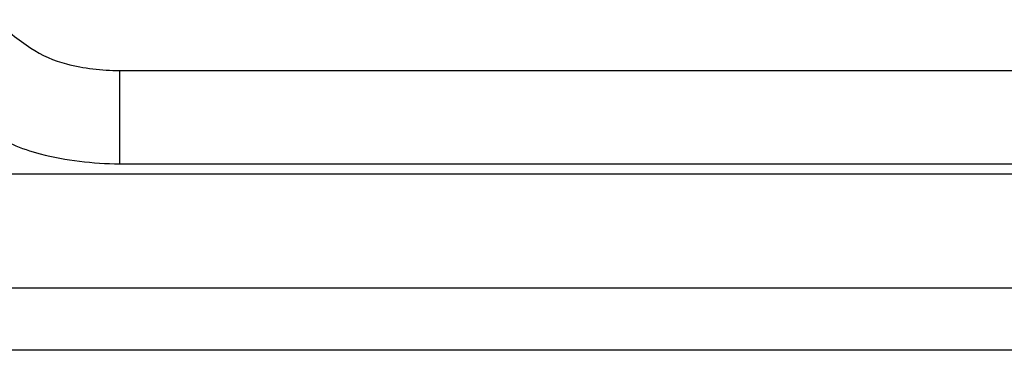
# Model space of a CAD drawing. Header units: inches. Extents: x -123 to 316, y 234 to 816.
# Tile 5 of 15: x 78.6 to 89.16, y 331.56 to 335.11. Entities that reach past the tile are written whole.
import ezdxf

# ---------------------------------------------------------------- set-up
doc = ezdxf.new("R2010")
doc.units = ezdxf.units.IN
doc.header["$MEASUREMENT"] = 0

msp = doc.modelspace()

# ---------------------------------------------------------------- linework, layer by layer
at = {"color": 7, "linetype": 'Continuous'}
for p, q in [((79.667, 334.562), (93.301, 334.562)), ((79.667, 334.562), (79.667, 333.562)), ((79.667, 334.562), (93.301, 334.562)), ((79.667, 334.562), (79.667, 333.562)), ((79.667, 334.562), (93.301, 334.562)), ((79.667, 334.562), (79.667, 333.562)), ((79.667, 334.562), (93.301, 334.562)), ((79.667, 334.562), (79.667, 333.562)), ((79.667, 334.562), (93.301, 334.562)), ((79.667, 334.562), (79.667, 333.562)), ((79.667, 333.562), (93.301, 333.562)), ((79.667, 333.562), (93.301, 333.562)), ((79.667, 333.562), (93.301, 333.562)), ((79.667, 333.562), (93.301, 333.562)), ((79.667, 333.562), (93.301, 333.562)), ((101.67, 333.45), (73.17, 333.45)), ((101.67, 333.45), (73.17, 333.45)), ((101.67, 333.45), (73.17, 333.45)), ((101.67, 333.45), (73.17, 333.45)), ((101.67, 333.45), (73.17, 333.45)), ((102.475, 333.45), (73.975, 333.45)), ((102.475, 333.45), (73.975, 333.45)), ((102.475, 333.45), (73.975, 333.45)), ((102.475, 333.45), (73.975, 333.45)), ((102.475, 333.45), (73.975, 333.45)), ((101.67, 331.562), (73.17, 331.562)), ((101.67, 331.562), (73.17, 331.562)), ((101.67, 331.562), (73.17, 331.562)), ((101.67, 331.562), (73.17, 331.562)), ((101.67, 331.562), (73.17, 331.562))]:
    msp.add_line(p, q, dxfattribs=at)
at = {"color": 7}
msp.add_line((70.522, 332.23), (102.475, 332.23), dxfattribs=at)
at = {"color": 7, "linetype": 'Continuous'}
for centre, radius, start, end in [((80.437, 337.398), 3.115, 227.3886, 236.4542), ((80.437, 337.398), 3.115, 227.3886, 236.4542), ((80.437, 337.398), 3.115, 227.3886, 236.4542), ((80.437, 337.398), 3.115, 227.3886, 236.4542), ((80.437, 337.398), 3.115, 227.3886, 236.4542), ((79.407, 335.846), 1.252, 236.4543, 255.7963), ((79.407, 335.846), 1.252, 236.4543, 255.7963), ((79.407, 335.846), 1.252, 236.4543, 255.7963), ((79.407, 335.846), 1.252, 236.4543, 255.7963), ((79.407, 335.846), 1.252, 236.4543, 255.7963), ((79.667, 336.872), 2.311, 255.7962, 269.9999), ((79.667, 336.872), 2.311, 255.7962, 269.9999), ((79.667, 336.872), 2.311, 255.7962, 269.9999), ((79.667, 336.872), 2.311, 255.7962, 269.9999), ((79.667, 336.872), 2.311, 255.7962, 269.9999), ((79.277, 335.487), 1.877, 236.4543, 255.7962), ((79.277, 335.487), 1.877, 236.4543, 255.7962), ((79.277, 335.487), 1.877, 236.4543, 255.7962), ((79.277, 335.487), 1.877, 236.4543, 255.7962), ((79.277, 335.487), 1.877, 236.4543, 255.7962), ((79.667, 337.028), 3.466, 255.7962, 270), ((79.667, 337.028), 3.466, 255.7962, 270), ((79.667, 337.028), 3.466, 255.7962, 270), ((79.667, 337.028), 3.466, 255.7962, 270), ((79.667, 337.028), 3.466, 255.7962, 270)]:
    msp.add_arc(centre, radius, start, end, dxfattribs=at)

doc.saveas('drawing.dxf')
